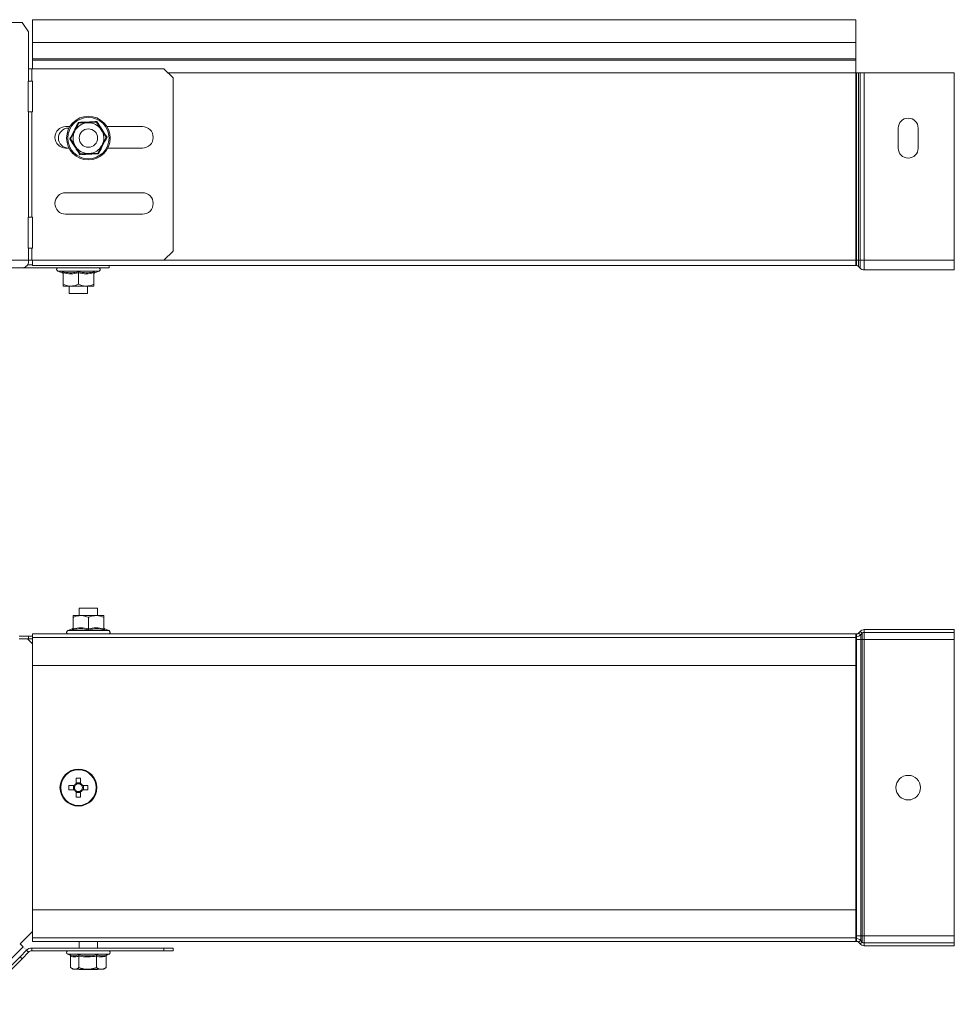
# Model space of a CAD drawing. Header units: millimetres. Extents: x 335 to 1721, y -946 to 550.
# Tile 6 of 12: x 1417 to 1721, y -566 to -246. Entities that reach past the tile are written whole.
import ezdxf

# ---------------------------------------------------------------- set-up
doc = ezdxf.new("R2010")
doc.units = ezdxf.units.MM
doc.linetypes.add('K5LT32768', pattern=[0])
doc.linetypes.add('K5LT32769', pattern=[0])

msp = doc.modelspace()

# ---------------------------------------------------------------- linework, layer by layer
at = {"color": 7, "linetype": 'K5LT32768', "lineweight": 15}
for p, q in [((1688.63, -245.9), (1420.63, -245.9)), ((1420.63, -245.9), (1420.63, -253.36)), ((1688.63, -245.9), (1688.63, -253.36)), ((1417.27, -246.87), (1326.05, -246.87)), ((1419.39, -249.87), (1417.27, -246.87)), ((1419.39, -249.87), (1419.39, -261.87)), ((1688.63, -253.36), (1420.63, -253.36)), ((1420.63, -253.36), (1420.63, -258.67)), ((1688.63, -253.36), (1688.63, -258.67)), ((1420.63, -258.67), (1420.63, -259.03)), ((1688.63, -258.67), (1420.63, -258.67)), ((1420.63, -259.03), (1420.63, -261.87)), ((1688.63, -259.03), (1420.63, -259.03)), ((1688.63, -258.67), (1688.63, -259.03)), ((1688.63, -259.03), (1688.63, -263.16)), ((1419.39, -265.87), (1419.39, -261.87)), ((1419.39, -261.87), (1420.45, -261.87)), ((1420.45, -265.87), (1420.45, -261.87)), ((1463.46, -261.87), (1420.45, -261.87)), ((1466.46, -264.87), (1463.46, -261.87)), ((1466.46, -264.87), (1466.46, -321.17)), ((1688.63, -263.16), (1688.84, -263.16)), ((1688.63, -263.16), (1688.63, -324.1)), ((1688.84, -263.16), (1688.84, -324.1)), ((1688.84, -263.16), (1689.5, -263.16)), ((1689.5, -263.16), (1689.5, -324.1)), ((1689.5, -263.16), (1689.97, -263.16)), ((1689.97, -263.16), (1689.97, -324.1)), ((1689.97, -263.16), (1691.31, -263.16)), ((1691.31, -263.16), (1691.31, -324.1)), ((1691.31, -263.16), (1720.63, -263.16)), ((1720.63, -263.16), (1720.63, -324.1)), ((1419.39, -265.87), (1419.23, -265.87)), ((1419.23, -265.87), (1419.23, -275.87)), ((1420.45, -265.87), (1419.39, -265.87)), ((1420.45, -265.87), (1420.69, -265.87)), ((1420.63, -265.87), (1420.63, -275.87)), ((1420.69, -265.87), (1420.69, -275.87)), ((1419.23, -275.87), (1419.39, -275.87)), ((1419.39, -310.17), (1419.39, -275.87)), ((1419.39, -275.87), (1420.45, -275.87)), ((1420.45, -310.17), (1420.45, -275.87)), ((1420.69, -275.87), (1420.45, -275.87)), ((1432.84, -280.67), (1431.46, -280.67)), ((1432.38, -281.17), (1432.56, -281.17)), ((1434.43, -282.12), (1435.76, -279.56)), ((1435.76, -279.56), (1435.6, -279.31)), ((1438.64, -279.43), (1435.76, -279.56)), ((1441.52, -279.29), (1438.64, -279.43)), ((1441.52, -279.29), (1441.66, -279.03)), ((1441.52, -279.29), (1443.08, -281.72)), ((1443.08, -281.72), (1444.64, -284.15)), ((1456.46, -280.67), (1444.9, -280.67)), ((1702.38, -287.68), (1702.38, -281.18)), ((1708.88, -281.18), (1708.88, -287.68)), ((1432.81, -284.7), (1433.1, -284.69)), ((1433.1, -284.69), (1434.43, -282.12)), ((1434.66, -287.12), (1433.1, -284.69)), ((1444.64, -284.15), (1443.31, -286.72)), ((1444.64, -284.15), (1444.93, -284.14)), ((1431.46, -287.67), (1432.56, -287.67)), ((1436.22, -289.55), (1434.66, -287.12)), ((1443.31, -286.72), (1441.99, -289.28)), ((1445.18, -287.67), (1456.46, -287.67)), ((1436.08, -289.81), (1436.22, -289.55)), ((1439.1, -289.42), (1436.22, -289.55)), ((1441.99, -289.28), (1439.1, -289.42)), ((1442.14, -289.53), (1441.99, -289.28)), ((1431.46, -302.17), (1456.46, -302.17)), ((1419.39, -310.17), (1419.23, -310.17)), ((1419.23, -310.17), (1419.23, -320.17)), ((1420.45, -310.17), (1419.39, -310.17)), ((1420.45, -310.17), (1420.69, -310.17)), ((1420.63, -310.17), (1420.63, -320.17)), ((1420.69, -310.17), (1420.69, -320.17)), ((1456.46, -309.17), (1431.46, -309.17)), ((1419.23, -320.17), (1419.39, -320.17)), ((1419.39, -324.17), (1419.39, -320.17)), ((1419.39, -320.17), (1420.45, -320.17)), ((1420.45, -324.17), (1420.45, -320.17)), ((1420.69, -320.17), (1420.45, -320.17)), ((1463.46, -324.17), (1466.46, -321.17)), ((1417.69, -326.57), (1322.59, -326.57)), ((1419.39, -324.17), (1323.93, -324.17)), ((1417.69, -326.57), (1445.63, -326.57)), ((1419.02, -325.67), (1420.63, -325.67)), ((1420.45, -324.17), (1419.39, -324.17)), ((1463.46, -324.17), (1420.45, -324.17)), ((1420.63, -324.17), (1420.63, -325.9)), ((1688.63, -325.9), (1420.63, -325.9)), ((1445.63, -325.9), (1445.63, -326.57)), ((1688.63, -324.1), (1688.63, -325.9)), ((1688.63, -324.1), (1688.84, -324.1)), ((1688.63, -325.9), (1688.84, -325.9)), ((1688.84, -324.1), (1689.5, -324.1)), ((1688.84, -324.1), (1688.84, -325.9)), ((1689.5, -324.1), (1689.5, -326.2)), ((1689.5, -324.1), (1689.97, -324.1)), ((1689.5, -326.2), (1689.97, -326.72)), ((1689.97, -324.1), (1689.97, -326.72)), ((1689.97, -324.1), (1691.31, -324.1)), ((1691.31, -324.1), (1720.63, -324.1)), ((1691.31, -324.1), (1691.31, -327.3)), ((1720.63, -324.1), (1720.63, -327.3)), ((1428.91, -327.67), (1430.38, -328.21)), ((1430.39, -328.17), (1430.4, -328.18)), ((1430.63, -328.29), (1430.63, -331.97)), ((1435.63, -327.91), (1435.63, -328.29)), ((1435.63, -328.29), (1435.63, -331.97)), ((1440.63, -328.29), (1440.63, -331.97)), ((1440.87, -328.17), (1440.87, -328.18)), ((1440.89, -328.21), (1442.36, -327.67)), ((1691.31, -327.3), (1720.63, -327.3)), ((1430.63, -332.57), (1430.63, -331.97)), ((1430.63, -332.57), (1433.13, -332.57)), ((1432.63, -332.57), (1432.63, -335)), ((1433.13, -332.57), (1438.13, -332.57)), ((1440.63, -332.57), (1438.13, -332.57)), ((1438.63, -335), (1438.63, -332.57)), ((1440.63, -332.57), (1440.63, -331.97)), ((1432.63, -335), (1435.63, -335)), ((1435.63, -335), (1438.63, -335)), ((1435.87, -437.34), (1435.87, -439.7)), ((1441.87, -437.34), (1435.87, -437.34)), ((1441.87, -439.7), (1441.87, -437.34)), ((1433.87, -439.7), (1433.87, -440.3)), ((1433.87, -439.7), (1436.37, -439.7)), ((1433.87, -443.99), (1433.87, -440.3)), ((1441.37, -439.7), (1436.37, -439.7)), ((1438.87, -443.99), (1438.87, -440.3)), ((1443.87, -439.7), (1441.37, -439.7)), ((1443.87, -439.7), (1443.87, -440.3)), ((1443.87, -443.99), (1443.87, -440.3)), ((1433.62, -444.07), (1432.14, -444.6)), ((1433.63, -444.11), (1433.63, -444.09)), ((1438.87, -444.36), (1438.87, -443.99)), ((1444.11, -444.11), (1444.11, -444.09)), ((1445.6, -444.6), (1444.12, -444.07)), ((1689.5, -445.41), (1689.97, -444.89)), ((1690.64, -445.5), (1689.97, -444.89)), ((1691.31, -445.2), (1691.31, -444.3)), ((1691.31, -444.3), (1720.63, -444.3)), ((1720.63, -445.2), (1720.63, -444.3)), ((1416.39, -446.44), (1419.39, -446.44)), ((1419.39, -447.34), (1416.39, -447.34)), ((1420.63, -448.95), (1419.02, -447.34)), ((1419.39, -446.44), (1419.39, -447.34)), ((1420.63, -446.44), (1419.39, -446.44)), ((1420.63, -447.34), (1419.39, -447.34)), ((1420.63, -445.7), (1420.63, -446.83)), ((1688.63, -445.7), (1420.63, -445.7)), ((1688.63, -446.83), (1420.63, -446.83)), ((1420.63, -446.83), (1420.63, -455.93)), ((1688.63, -446.6), (1688.63, -445.7)), ((1688.63, -445.7), (1688.84, -445.7)), ((1688.63, -445.7), (1688.63, -446.83)), ((1688.63, -446.6), (1688.84, -446.6)), ((1688.63, -446.83), (1688.63, -455.93)), ((1688.63, -447.5), (1688.84, -447.5)), ((1688.84, -446.6), (1688.84, -445.7)), ((1688.84, -447.5), (1688.84, -446.6)), ((1688.84, -447.5), (1690.17, -447.5)), ((1688.84, -543.9), (1688.84, -447.5)), ((1690.17, -446.02), (1689.5, -445.41)), ((1690.17, -446.02), (1690.64, -445.5)), ((1690.17, -447.5), (1690.17, -446.02)), ((1690.17, -447.5), (1690.64, -447.5)), ((1690.17, -543.9), (1690.17, -447.5)), ((1690.64, -447.5), (1690.64, -445.5)), ((1690.64, -447.5), (1691.31, -447.5)), ((1690.64, -543.9), (1690.64, -447.5)), ((1691.31, -445.2), (1720.63, -445.2)), ((1691.31, -447.5), (1691.31, -445.2)), ((1691.31, -447.5), (1720.63, -447.5)), ((1691.31, -543.9), (1691.31, -447.5)), ((1720.63, -447.5), (1720.63, -445.2)), ((1720.63, -543.9), (1720.63, -447.5)), ((1420.63, -455.93), (1688.63, -455.93)), ((1420.63, -535.48), (1420.63, -455.93)), ((1688.63, -535.48), (1688.63, -455.93)), ((1434.92, -492.61), (1434.92, -494.37)), ((1436.34, -494.37), (1436.34, -492.61)), ((1434.3, -494.99), (1432.54, -494.99)), ((1434.01, -494.99), (1434.01, -496.41)), ((1436.34, -494.08), (1434.92, -494.08)), ((1438.73, -494.99), (1436.97, -494.99)), ((1437.26, -496.41), (1437.26, -494.99)), ((1432.54, -496.41), (1434.3, -496.41)), ((1434.92, -497.04), (1434.92, -498.8)), ((1434.92, -497.33), (1436.34, -497.33)), ((1436.34, -498.8), (1436.34, -497.04)), ((1436.97, -496.41), (1438.73, -496.41)), ((1688.63, -535.48), (1420.63, -535.48)), ((1420.63, -535.48), (1420.63, -544.58)), ((1688.63, -535.48), (1688.63, -544.58)), ((1416.63, -546.46), (1420.63, -542.46)), ((1688.63, -543.9), (1688.84, -543.9)), ((1688.84, -544.8), (1688.84, -543.9)), ((1688.84, -543.9), (1690.17, -543.9)), ((1690.17, -545.39), (1690.17, -543.9)), ((1690.17, -543.9), (1690.64, -543.9)), ((1690.64, -545.91), (1690.64, -543.9)), ((1690.64, -543.9), (1691.31, -543.9)), ((1691.31, -546.2), (1691.31, -543.9)), ((1691.31, -543.9), (1720.63, -543.9)), ((1720.63, -546.2), (1720.63, -543.9)), ((1417.69, -547.52), (1322.24, -642.98)), ((1417.69, -547.52), (1416.63, -546.46)), ((1420.63, -544.58), (1688.63, -544.58)), ((1420.63, -544.58), (1420.63, -545.7)), ((1688.63, -545.7), (1420.63, -545.7)), ((1435.87, -545.7), (1435.87, -547.88)), ((1441.87, -547.88), (1441.87, -545.7)), ((1688.63, -544.58), (1688.63, -545.7)), ((1688.63, -544.8), (1688.84, -544.8)), ((1688.63, -545.7), (1688.84, -545.7)), ((1688.84, -544.8), (1688.84, -545.7)), ((1690.17, -545.39), (1689.5, -546)), ((1689.5, -546), (1689.97, -546.52)), ((1690.64, -545.91), (1689.97, -546.52)), ((1690.17, -545.39), (1690.64, -545.91)), ((1691.31, -546.2), (1691.31, -547.1)), ((1691.31, -546.2), (1720.63, -546.2)), ((1691.31, -547.1), (1720.63, -547.1)), ((1720.63, -546.2), (1720.63, -547.1)), ((1416.63, -550.7), (1325.42, -641.92)), ((1416.63, -550.7), (1418.76, -548.58)), ((1417.27, -551.34), (1416.63, -550.7)), ((1419.39, -549.22), (1417.27, -551.34)), ((1418.76, -548.58), (1419.39, -549.22)), ((1420.45, -547.88), (1420.45, -548.78)), ((1463.46, -547.88), (1420.45, -547.88)), ((1463.46, -548.78), (1420.45, -548.78)), ((1432.14, -549.88), (1432.96, -550.17)), ((1433.1, -550.49), (1433.1, -554.18)), ((1435.76, -550.49), (1435.76, -554.18)), ((1441.52, -550.49), (1441.52, -554.18)), ((1444.64, -550.49), (1444.64, -554.18)), ((1444.93, -550.12), (1444.78, -550.17)), ((1444.93, -550.12), (1445.6, -549.88)), ((1463.46, -548.78), (1463.46, -547.88)), ((1463.46, -547.88), (1466.46, -547.88)), ((1466.46, -548.78), (1463.46, -548.78)), ((1466.46, -547.88), (1466.46, -548.78)), ((1417.27, -551.34), (1326.05, -642.55)), ((1433.09, -554.17), (1433.87, -554.78)), ((1433.87, -554.78), (1434.43, -554.78)), ((1438.64, -554.78), (1434.43, -554.78)), ((1435.87, -554.78), (1435.87, -554.8)), ((1435.87, -554.8), (1441.87, -554.8)), ((1438.64, -554.78), (1443.08, -554.78)), ((1441.87, -554.8), (1441.87, -554.78)), ((1443.08, -554.78), (1443.87, -554.78)), ((1443.87, -554.78), (1444.65, -554.17)), ((1444.64, -554.18), (1444.5, -554.25))]:
    msp.add_line(p, q, dxfattribs=at)
at = {"color": 8, "linetype": 'K5LT32769', "lineweight": 15, "true_color": 0x808080}
for p, q in [((1688.63, -263.16), (1464.75, -263.16)), ((1688.63, -324.1), (1463.52, -324.1)), ((1442.36, -327.67), (1428.91, -327.67)), ((1432.14, -444.6), (1445.6, -444.6)), ((1438.56, -549.88), (1432.14, -549.88)), ((1445.6, -549.88), (1438.56, -549.88))]:
    msp.add_line(p, q, dxfattribs=at)
at = {"color": 7, "linetype": 'K5LT32768', "const_width": 0.15}
msp.add_lwpolyline([(1418.76, -548.58), (1418.74, -548.56), (1418.67, -548.5), (1418.58, -548.4), (1418.44, -548.27), (1418.28, -548.11), (1418.1, -547.93), (1417.9, -547.73), (1417.69, -547.52)], dxfattribs=at)
at = {"color": 7, "linetype": 'K5LT32768', "lineweight": 15}
for centre, radius in [((1438.87, -284.42), 7.1), ((1438.87, -284.42), 6.73), ((1438.87, -284.42), 3), ((1435.63, -495.7), 6), ((1435.63, -495.7), 5.77), ((1705.63, -495.7), 4)]:
    msp.add_circle(centre, radius, dxfattribs=at)
for centre, radius, start, end in [((1705.63, -281.18), 3.25, 0, 180), ((1431.46, -284.17), 3.5, 90, 270), ((1432.38, -284.42), 3.25, 90, 270), ((1438.87, -284.42), 5, 92.6376, 152.6376), ((1438.87, -284.42), 5, 32.6376, 92.6376), ((1438.87, -284.42), 5, 332.6376, 32.6376), ((1456.46, -284.17), 3.5, 270, 90), ((1438.87, -284.42), 5, 152.6376, 212.6376), ((1438.87, -284.42), 5, 212.6376, 272.6376), ((1438.87, -284.42), 5, 272.6376, 332.6376), ((1705.63, -287.68), 3.25, 180, 0), ((1431.46, -305.67), 3.5, 90, 270), ((1456.46, -305.67), 3.5, 270, 90), ((1417.27, -324.47), 2.14, 281.4218, 8.0495), ((1429.1, -327.14), 0.567, 90, 250), ((1442.17, -327.14), 0.567, 290, 90), ((1688.84, -326.8), 0.9, 42.3141, 90), ((1430.27, -328.55), 0.36, 7.1772, 72.3267), ((1440.99, -328.55), 0.36, 108.07, 172.8551), ((1691.31, -325.5), 1.8, 222.3141, 270), ((1432.34, -445.14), 0.567, 110, 270), ((1433.51, -443.73), 0.36, 288.0691, 352.8549), ((1444.23, -443.73), 0.36, 187.1785, 252.3249), ((1445.4, -445.14), 0.567, 270, 70), ((1691.31, -446.1), 1.8, 90, 137.6859), ((1688.84, -444.8), 0.9, 270, 317.6859), ((1688.84, -444.8), 1.8, 270, 317.6859), ((1691.31, -446.1), 0.9, 90, 137.6859), ((1435.63, -514.74), 22.14, 88.1623, 91.8377), ((1454.68, -495.7), 22.14, 178.1627, 181.8373), ((1435.63, -495.7), 1.51, 117.9589, 152.0411), ((1435.63, -495.7), 1.28, 146.3257, 213.6743), ((1435.63, -495.7), 1.28, 123.6743, 146.3257), ((1435.63, -495.7), 1.28, 56.3257, 123.6743), ((1435.63, -495.7), 1.51, 27.9589, 62.0411), ((1435.63, -495.7), 1.28, 33.6743, 56.3257), ((1435.63, -495.7), 1.28, 326.3257, 33.6743), ((1416.6, -495.7), 22.14, 358.1623, 1.8377), ((1435.63, -495.7), 1.51, 207.9589, 242.0411), ((1435.63, -495.7), 1.28, 213.6743, 236.3257), ((1435.63, -495.7), 1.28, 236.3257, 303.6743), ((1435.63, -476.67), 22.14, 268.1623, 271.8377), ((1435.63, -495.7), 1.51, 297.9589, 332.0411), ((1435.63, -495.7), 1.28, 303.6743, 326.3257), ((1688.84, -546.6), 1.8, 42.3141, 90), ((1688.84, -546.6), 0.9, 42.3141, 90), ((1691.31, -545.3), 1.8, 222.3141, 270), ((1691.31, -545.3), 0.9, 222.3141, 270), ((1420.45, -550.28), 2.4, 90, 135), ((1420.45, -550.28), 1.5, 90, 135), ((1432.34, -549.34), 0.567, 90, 250), ((1445.4, -549.34), 0.567, 290, 90)]:
    msp.add_arc(centre, radius, start, end, dxfattribs=at)
for points, knots in [([(1432.81, -284.7), (1432.92, -284.49), (1433.48, -283.44), (1434.43, -281.63), (1435.23, -280.04), (1435.6, -279.31)], [0, 0, 0, 0, 0.118084, 0.592259, 1, 1, 1, 1]), ([(1435.6, -279.31), (1435.84, -279.3), (1437.02, -279.26), (1439.07, -279.17), (1440.84, -279.08), (1441.66, -279.03)], [0, 0, 0, 0, 0.118083, 0.592258, 1, 1, 1, 1]), ([(1441.66, -279.03), (1441.79, -279.23), (1442.42, -280.24), (1443.51, -281.97), (1444.48, -283.45), (1444.93, -284.14)], [0, 0, 0, 0, 0.118084, 0.592258, 1, 1, 1, 1]), ([(1436.08, -289.81), (1435.96, -289.61), (1435.33, -288.6), (1434.23, -286.87), (1433.26, -285.39), (1432.81, -284.7)], [0, 0, 0, 0, 0.118083, 0.592259, 1, 1, 1, 1]), ([(1444.93, -284.14), (1444.82, -284.35), (1444.27, -285.4), (1443.32, -287.21), (1442.51, -288.8), (1442.14, -289.53)], [0, 0, 0, 0, 0.118083, 0.592258, 1, 1, 1, 1]), ([(1442.14, -289.53), (1441.91, -289.54), (1440.72, -289.58), (1438.68, -289.67), (1436.9, -289.76), (1436.08, -289.81)], [0, 0, 0, 0, 0.118083, 0.592258, 1, 1, 1, 1]), ([(1430.38, -327.91), (1430.59, -327.95), (1431.62, -328.16), (1433.4, -328.31), (1434.93, -328.04), (1435.63, -327.91)], [0, 0, 0, 0, 0.118083, 0.592258, 1, 1, 1, 1]), ([(1430.38, -327.91), (1430.38, -327.91), (1430.42, -327.93), (1430.49, -327.97), (1430.57, -328.06), (1430.62, -328.17), (1430.63, -328.25), (1430.63, -328.29)], [0, 0, 0, 0, 0.00792, 0.267536, 0.528602, 0.763815, 1, 1, 1, 1]), ([(1435.63, -328.29), (1434.81, -328.42), (1433.15, -328.68), (1431.48, -328.42), (1430.63, -328.29)], [0, 0, 0, 0, 0.492149, 1, 1, 1, 1]), ([(1435.63, -327.91), (1435.84, -327.95), (1436.86, -328.16), (1438.63, -328.31), (1440.17, -328.04), (1440.89, -327.91)], [0, 0, 0, 0, 0.118083, 0.592258, 1, 1, 1, 1]), ([(1440.63, -328.29), (1439.81, -328.42), (1438.15, -328.68), (1436.48, -328.42), (1435.63, -328.29)], [0, 0, 0, 0, 0.492149, 1, 1, 1, 1]), ([(1440.63, -328.29), (1440.64, -328.25), (1440.65, -328.17), (1440.7, -328.06), (1440.78, -327.97), (1440.85, -327.93), (1440.89, -327.91), (1440.89, -327.91)], [0, 0, 0, 0, 0.236185, 0.471396, 0.732464, 0.99208, 1, 1, 1, 1]), ([(1430.63, -331.97), (1431.37, -332.25), (1432.19, -332.56), (1433.05, -332.57), (1433.13, -332.57)], [0, 0, 0, 0, 0.896037, 1, 1, 1, 1]), ([(1433.13, -332.57), (1433.82, -332.49), (1434.68, -332.39), (1435.48, -332.04), (1435.63, -331.97)], [0, 0, 0, 0, 0.80146, 1, 1, 1, 1]), ([(1435.63, -331.97), (1436.37, -332.25), (1437.19, -332.56), (1438.05, -332.57), (1438.13, -332.57)], [0, 0, 0, 0, 0.896037, 1, 1, 1, 1]), ([(1438.13, -332.57), (1438.82, -332.49), (1439.68, -332.39), (1440.48, -332.04), (1440.63, -331.97)], [0, 0, 0, 0, 0.801462, 1, 1, 1, 1]), ([(1436.37, -439.7), (1435.69, -439.79), (1434.83, -439.89), (1434.03, -440.24), (1433.87, -440.3)], [0, 0, 0, 0, 0.801462, 1, 1, 1, 1]), ([(1438.87, -440.3), (1438.14, -440.03), (1437.31, -439.72), (1436.46, -439.71), (1436.37, -439.7)], [0, 0, 0, 0, 0.896037, 1, 1, 1, 1]), ([(1441.37, -439.7), (1440.69, -439.79), (1439.83, -439.89), (1439.03, -440.24), (1438.87, -440.3)], [0, 0, 0, 0, 0.801461, 1, 1, 1, 1]), ([(1443.87, -440.3), (1443.14, -440.03), (1442.31, -439.72), (1441.46, -439.71), (1441.37, -439.7)], [0, 0, 0, 0, 0.896037, 1, 1, 1, 1]), ([(1433.87, -443.99), (1433.87, -444.03), (1433.86, -444.11), (1433.8, -444.22), (1433.72, -444.31), (1433.66, -444.35), (1433.62, -444.36), (1433.62, -444.36)], [0, 0, 0, 0, 0.236189, 0.471401, 0.732465, 0.992088, 1, 1, 1, 1]), ([(1438.87, -444.36), (1438.67, -444.32), (1437.65, -444.12), (1435.88, -443.97), (1434.33, -444.24), (1433.62, -444.36)], [0, 0, 0, 0, 0.118083, 0.592258, 1, 1, 1, 1]), ([(1433.87, -443.99), (1434.69, -443.86), (1436.36, -443.59), (1438.02, -443.86), (1438.87, -443.99)], [0, 0, 0, 0, 0.492149, 1, 1, 1, 1]), ([(1438.87, -443.99), (1439.69, -443.86), (1441.36, -443.59), (1443.02, -443.86), (1443.87, -443.99)], [0, 0, 0, 0, 0.492148, 1, 1, 1, 1]), ([(1444.12, -444.36), (1443.92, -444.32), (1442.89, -444.12), (1441.11, -443.97), (1439.58, -444.24), (1438.87, -444.36)], [0, 0, 0, 0, 0.118084, 0.592258, 1, 1, 1, 1]), ([(1444.12, -444.36), (1444.12, -444.36), (1444.09, -444.35), (1444.02, -444.31), (1443.94, -444.22), (1443.88, -444.11), (1443.88, -444.03), (1443.87, -443.99)], [0, 0, 0, 0, 0.007912, 0.267535, 0.528601, 0.763812, 1, 1, 1, 1]), ([(1432.81, -550.12), (1432.92, -550.16), (1433.48, -550.37), (1434.43, -550.52), (1435.23, -550.24), (1435.6, -550.12)], [0, 0, 0, 0, 0.118084, 0.592259, 1, 1, 1, 1]), ([(1432.81, -550.12), (1432.81, -550.12), (1432.85, -550.13), (1432.93, -550.18), (1433.03, -550.27), (1433.09, -550.37), (1433.1, -550.45), (1433.1, -550.49)], [0, 0, 0, 0, 0.007918, 0.26754, 0.528598, 0.763825, 1, 1, 1, 1]), ([(1435.76, -550.49), (1435.32, -550.62), (1434.44, -550.89), (1433.55, -550.63), (1433.1, -550.49)], [0, 0, 0, 0, 0.492148, 1, 1, 1, 1]), ([(1435.6, -550.12), (1435.84, -550.16), (1437.02, -550.37), (1439.07, -550.52), (1440.84, -550.24), (1441.66, -550.12)], [0, 0, 0, 0, 0.118083, 0.592258, 1, 1, 1, 1]), ([(1435.76, -550.49), (1435.76, -550.45), (1435.75, -550.37), (1435.72, -550.27), (1435.67, -550.18), (1435.62, -550.13), (1435.6, -550.12), (1435.6, -550.12)], [0, 0, 0, 0, 0.236176, 0.471401, 0.732459, 0.992083, 1, 1, 1, 1]), ([(1441.52, -550.49), (1440.58, -550.62), (1438.66, -550.89), (1436.73, -550.63), (1435.76, -550.49)], [0, 0, 0, 0, 0.492148, 1, 1, 1, 1]), ([(1441.52, -550.49), (1441.53, -550.45), (1441.53, -550.37), (1441.56, -550.27), (1441.6, -550.18), (1441.64, -550.13), (1441.66, -550.12), (1441.66, -550.12)], [0, 0, 0, 0, 0.236174, 0.471402, 0.732457, 0.992076, 1, 1, 1, 1]), ([(1444.64, -550.49), (1444.13, -550.62), (1443.09, -550.89), (1442.05, -550.63), (1441.52, -550.49)], [0, 0, 0, 0, 0.492148, 1, 1, 1, 1]), ([(1441.66, -550.12), (1441.79, -550.16), (1442.42, -550.37), (1443.51, -550.52), (1444.48, -550.24), (1444.93, -550.12)], [0, 0, 0, 0, 0.118084, 0.592258, 1, 1, 1, 1]), ([(1444.64, -550.49), (1444.64, -550.45), (1444.65, -550.37), (1444.72, -550.27), (1444.81, -550.18), (1444.89, -550.13), (1444.93, -550.12), (1444.93, -550.12)], [0, 0, 0, 0, 0.236176, 0.471402, 0.73246, 0.992079, 1, 1, 1, 1]), ([(1433.1, -554.18), (1433.49, -554.45), (1433.93, -554.76), (1434.38, -554.78), (1434.43, -554.78)], [0, 0, 0, 0, 0.896037, 1, 1, 1, 1]), ([(1434.43, -554.78), (1434.79, -554.7), (1435.25, -554.6), (1435.67, -554.25), (1435.76, -554.18)], [0, 0, 0, 0, 0.801463, 1, 1, 1, 1]), ([(1438.64, -554.78), (1438.49, -554.77), (1437.54, -554.75), (1436.57, -554.49), (1435.79, -554.19), (1435.76, -554.18)], [0, 0, 0, 0, 0.148485, 0.96557, 1, 1, 1, 1]), ([(1441.52, -554.18), (1441.28, -554.27), (1440.36, -554.62), (1439.37, -554.71), (1438.64, -554.78)], [0, 0, 0, 0, 0.263255, 1, 1, 1, 1]), ([(1441.52, -554.18), (1441.98, -554.45), (1442.49, -554.76), (1443.03, -554.78), (1443.08, -554.78)], [0, 0, 0, 0, 0.896037, 1, 1, 1, 1]), ([(1443.08, -554.78), (1443.51, -554.7), (1444.04, -554.6), (1444.54, -554.25), (1444.64, -554.18)], [0, 0, 0, 0, 0.801463, 1, 1, 1, 1])]:
    msp.add_open_spline(points, degree=3, knots=knots, dxfattribs=at)
at = {"color": 8, "linetype": 'K5LT32769', "lineweight": 15, "true_color": 0x808080}
for points, knots in [([(1430.4, -328.18), (1430.4, -328.19), (1430.4, -328.25), (1430.39, -328.07), (1430.38, -327.91)], [0, 0, 0, 0, 0.119408, 1, 1, 1, 1]), ([(1440.89, -327.91), (1440.89, -327.95), (1440.88, -328.13), (1440.87, -328.15), (1440.87, -328.17)], [0, 0, 0, 0, 0.236151, 1, 1, 1, 1]), ([(1433.62, -444.36), (1433.62, -444.32), (1433.63, -444.14), (1433.63, -444.12), (1433.63, -444.11)], [0, 0, 0, 0, 0.236149, 1, 1, 1, 1]), ([(1444.11, -444.09), (1444.11, -444.09), (1444.11, -444.02), (1444.12, -444.2), (1444.12, -444.36)], [0, 0, 0, 0, 0.119408, 1, 1, 1, 1])]:
    msp.add_open_spline(points, degree=3, knots=knots, dxfattribs=at)

doc.saveas('drawing.dxf')
